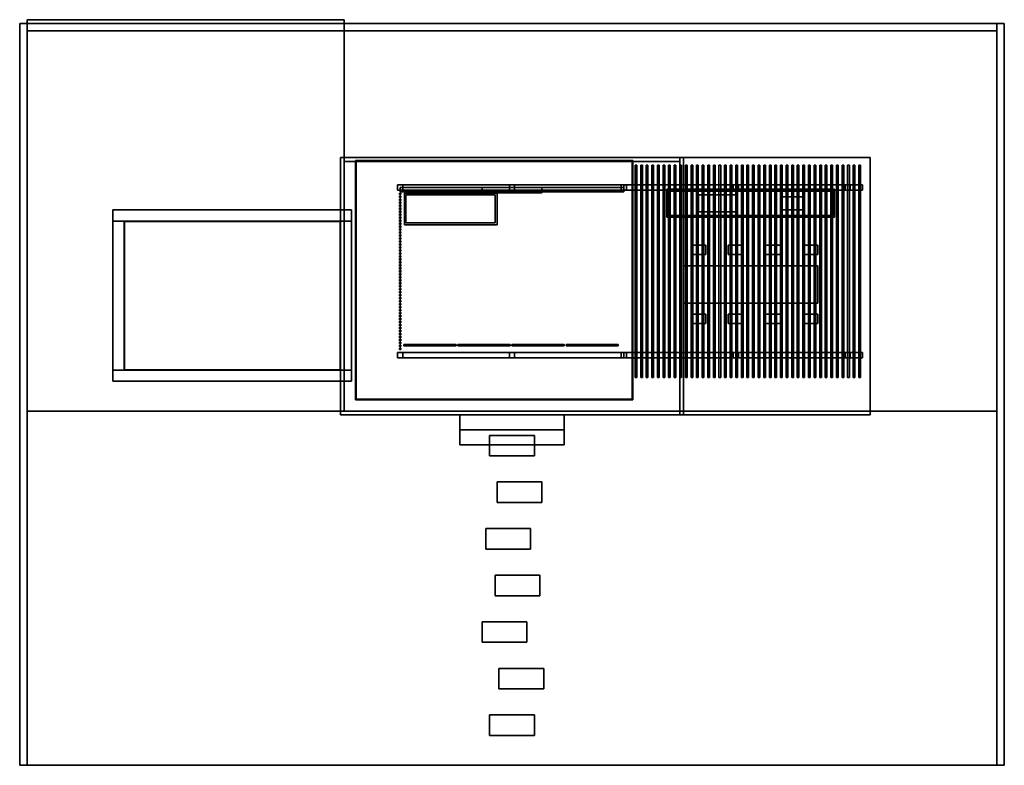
# Model space of a CAD drawing. Header units: metres. Extents: x -0.2 to 26.2, y 0 to 20.
import ezdxf

# ---------------------------------------------------------------- set-up
doc = ezdxf.new("R2010")
doc.units = ezdxf.units.M
for name, color, linetype in [('CONCRETE', 8, 'Continuous'), ('CUSHION', 8, 'Continuous'), ('FRAME', 8, 'Continuous'), ('GLASS', 5, 'Continuous'), ('GLULAM', 8, 'Continuous'), ('GRAVEL', 8, 'Continuous'), ('HINOKI', 8, 'Continuous'), ('HINOKI_V', 8, 'Continuous'), ('KITCHEN', 8, 'Continuous'), ('POOL_FLOOR', 8, 'Continuous'), ('ROOF_EDGE', 8, 'Continuous'), ('SHOU_SUGI', 8, 'Continuous'), ('STEEL_DARK', 8, 'Continuous'), ('STONE', 8, 'Continuous')]:
    doc.layers.add(name, color=color, linetype=linetype)

msp = doc.modelspace()

# ---------------------------------------------------------------- linework, layer by layer
at = {"layer": 'CONCRETE'}
for points in [[(8.5, 9.5), (8.5, 16.2), (17.5, 16.2), (17.5, 9.5)], [(8.5, 9.5), (17.5, 9.5), (17.5, 16.2), (8.5, 16.2)], [(17.5, 9.4), (17.5, 16.3), (22.6, 16.3), (22.6, 9.4)], [(17.5, 9.4), (22.6, 9.4), (22.6, 16.3), (17.5, 16.3)], [(11.6, 9), (11.6, 9.4), (14.4, 9.4), (14.4, 9)], [(11.6, 9), (14.4, 9), (14.4, 9.4), (11.6, 9.4)], [(11.6, 8.6), (11.6, 9), (14.4, 9), (14.4, 8.6)], [(11.6, 8.6), (14.4, 8.6), (14.4, 9), (11.6, 9)]]:
    msp.add_lwpolyline(points, close=True, dxfattribs=at)
at = {"layer": 'CUSHION'}
for points in [[(10.15, 14.55), (10.15, 15.3), (12.55, 15.3), (12.55, 14.55)], [(10.15, 14.55), (12.55, 14.55), (12.55, 15.3), (10.15, 15.3)]]:
    msp.add_lwpolyline(points, close=True, dxfattribs=at)
at = {"layer": 'FRAME'}
for points in [[(12.2, 15.358), (12.2, 15.428), (13.8, 15.428), (13.8, 15.358)], [(12.2, 15.358), (12.2, 15.428), (12.26, 15.428), (12.26, 15.358)], [(12.2, 15.358), (13.8, 15.358), (13.8, 15.428), (12.2, 15.428)], [(12.2, 15.358), (12.2, 15.428), (13.8, 15.428), (13.8, 15.358)], [(12.2, 15.358), (13.8, 15.358), (13.8, 15.428), (12.2, 15.428)], [(12.2, 15.358), (12.26, 15.358), (12.26, 15.428), (12.2, 15.428)], [(13.74, 15.358), (13.74, 15.428), (13.8, 15.428), (13.8, 15.358)], [(13.74, 15.358), (13.8, 15.358), (13.8, 15.428), (13.74, 15.428)], [(10.1, 11.25), (10.1, 11.29), (10.14, 11.29), (10.14, 11.25)], [(10.1, 11.25), (10.1, 11.29), (11.5, 11.29), (11.5, 11.25)], [(10.1, 11.25), (11.5, 11.25), (11.5, 11.29), (10.1, 11.29)], [(10.1, 11.25), (10.1, 11.29), (11.5, 11.29), (11.5, 11.25)], [(10.1, 11.25), (10.14, 11.25), (10.14, 11.29), (10.1, 11.29)], [(10.1, 11.25), (11.5, 11.25), (11.5, 11.29), (10.1, 11.29)], [(11.46, 11.25), (11.46, 11.29), (11.5, 11.29), (11.5, 11.25)], [(11.46, 11.25), (11.5, 11.25), (11.5, 11.29), (11.46, 11.29)], [(11.55, 11.25), (11.55, 11.29), (11.59, 11.29), (11.59, 11.25)], [(11.55, 11.25), (11.55, 11.29), (12.95, 11.29), (12.95, 11.25)], [(11.55, 11.25), (12.95, 11.25), (12.95, 11.29), (11.55, 11.29)], [(11.55, 11.25), (11.55, 11.29), (12.95, 11.29), (12.95, 11.25)], [(11.55, 11.25), (11.59, 11.25), (11.59, 11.29), (11.55, 11.29)], [(11.55, 11.25), (12.95, 11.25), (12.95, 11.29), (11.55, 11.29)], [(12.91, 11.25), (12.91, 11.29), (12.95, 11.29), (12.95, 11.25)], [(12.91, 11.25), (12.95, 11.25), (12.95, 11.29), (12.91, 11.29)], [(13, 11.25), (13, 11.29), (13.04, 11.29), (13.04, 11.25)], [(13, 11.25), (13, 11.29), (14.4, 11.29), (14.4, 11.25)], [(13, 11.25), (14.4, 11.25), (14.4, 11.29), (13, 11.29)], [(13, 11.25), (13, 11.29), (14.4, 11.29), (14.4, 11.25)], [(13, 11.25), (13.04, 11.25), (13.04, 11.29), (13, 11.29)], [(13, 11.25), (14.4, 11.25), (14.4, 11.29), (13, 11.29)], [(14.36, 11.25), (14.36, 11.29), (14.4, 11.29), (14.4, 11.25)], [(14.36, 11.25), (14.4, 11.25), (14.4, 11.29), (14.36, 11.29)], [(14.45, 11.25), (14.45, 11.29), (14.49, 11.29), (14.49, 11.25)], [(14.45, 11.25), (14.45, 11.29), (15.85, 11.29), (15.85, 11.25)], [(14.45, 11.25), (15.85, 11.25), (15.85, 11.29), (14.45, 11.29)], [(14.45, 11.25), (14.45, 11.29), (15.85, 11.29), (15.85, 11.25)], [(14.45, 11.25), (14.49, 11.25), (14.49, 11.29), (14.45, 11.29)], [(14.45, 11.25), (15.85, 11.25), (15.85, 11.29), (14.45, 11.29)], [(15.81, 11.25), (15.81, 11.29), (15.85, 11.29), (15.85, 11.25)], [(15.81, 11.25), (15.85, 11.25), (15.85, 11.29), (15.81, 11.29)]]:
    msp.add_lwpolyline(points, close=True, dxfattribs=at)
at = {"layer": 'GLASS'}
for points in [[(12.23, 15.387), (12.23, 15.399), (13.77, 15.399), (13.77, 15.387)], [(12.23, 15.387), (13.77, 15.387), (13.77, 15.399), (12.23, 15.399)], [(2.61, 10.61), (2.61, 14.59), (8.39, 14.59), (8.39, 10.61)], [(2.61, 10.61), (8.39, 10.61), (8.39, 14.59), (2.61, 14.59)], [(10.14, 11.264), (10.14, 11.276), (11.46, 11.276), (11.46, 11.264)], [(10.14, 11.264), (11.46, 11.264), (11.46, 11.276), (10.14, 11.276)], [(11.59, 11.264), (11.59, 11.276), (12.91, 11.276), (12.91, 11.264)], [(11.59, 11.264), (12.91, 11.264), (12.91, 11.276), (11.59, 11.276)], [(13.04, 11.264), (13.04, 11.276), (14.36, 11.276), (14.36, 11.264)], [(13.04, 11.264), (14.36, 11.264), (14.36, 11.276), (13.04, 11.276)], [(14.49, 11.264), (14.49, 11.276), (15.81, 11.276), (15.81, 11.264)], [(14.49, 11.264), (15.81, 11.264), (15.81, 11.276), (14.49, 11.276)]]:
    msp.add_lwpolyline(points, close=True, dxfattribs=at)
at = {"layer": 'GLULAM'}
for points in [[(9.93, 15.43), (9.93, 15.57), (10.07, 15.57), (10.07, 15.43)], [(9.93, 15.43), (10.07, 15.43), (10.07, 15.57), (9.93, 15.57)], [(9.93, 15.43), (9.93, 15.57), (16.07, 15.57), (16.07, 15.43)], [(9.93, 15.43), (16.07, 15.43), (16.07, 15.57), (9.93, 15.57)], [(12.93, 15.43), (12.93, 15.57), (13.07, 15.57), (13.07, 15.43)], [(12.93, 15.43), (13.07, 15.43), (13.07, 15.57), (12.93, 15.57)], [(15.93, 15.43), (15.93, 15.57), (16.07, 15.57), (16.07, 15.43)], [(15.93, 15.43), (16.07, 15.43), (16.07, 15.57), (15.93, 15.57)], [(16, 15.43), (16, 15.57), (22.4, 15.57), (22.4, 15.43)], [(16, 15.43), (22.4, 15.43), (22.4, 15.57), (16, 15.57)], [(18.93, 15.43), (18.93, 15.57), (19.07, 15.57), (19.07, 15.43)], [(18.93, 15.43), (19.07, 15.43), (19.07, 15.57), (18.93, 15.57)], [(21.93, 15.43), (21.93, 15.57), (22.07, 15.57), (22.07, 15.43)], [(21.93, 15.43), (22.07, 15.43), (22.07, 15.57), (21.93, 15.57)], [(9.93, 10.93), (9.93, 11.07), (10.07, 11.07), (10.07, 10.93)], [(9.93, 10.93), (10.07, 10.93), (10.07, 11.07), (9.93, 11.07)], [(9.93, 10.93), (9.93, 11.07), (16.07, 11.07), (16.07, 10.93)], [(9.93, 10.93), (16.07, 10.93), (16.07, 11.07), (9.93, 11.07)], [(12.93, 10.93), (12.93, 11.07), (13.07, 11.07), (13.07, 10.93)], [(12.93, 10.93), (13.07, 10.93), (13.07, 11.07), (12.93, 11.07)], [(15.93, 10.93), (15.93, 11.07), (16.07, 11.07), (16.07, 10.93)], [(15.93, 10.93), (16.07, 10.93), (16.07, 11.07), (15.93, 11.07)], [(16, 10.93), (16, 11.07), (22.4, 11.07), (22.4, 10.93)], [(16, 10.93), (22.4, 10.93), (22.4, 11.07), (16, 11.07)], [(18.93, 10.93), (18.93, 11.07), (19.07, 11.07), (19.07, 10.93)], [(18.93, 10.93), (19.07, 10.93), (19.07, 11.07), (18.93, 11.07)], [(21.93, 10.93), (21.93, 11.07), (22.07, 11.07), (22.07, 10.93)], [(21.93, 10.93), (22.07, 10.93), (22.07, 11.07), (21.93, 11.07)]]:
    msp.add_lwpolyline(points, close=True, dxfattribs=at)
at = {"layer": 'GRAVEL'}
for points in [[(0, 9.5), (0, 20), (8.5, 20), (8.5, 9.5)], [(0, 9.5), (8.5, 9.5), (8.5, 20), (0, 20)], [(0, 0), (0, 9.5), (26, 9.5), (26, 0)], [(0, 0), (26, 0), (26, 9.5), (0, 9.5)]]:
    msp.add_lwpolyline(points, close=True, dxfattribs=at)
at = {"layer": 'HINOKI'}
for points in [[(8.4, 9.4), (8.4, 16.3), (17.6, 16.3), (17.6, 9.4)], [(8.4, 9.4), (17.6, 9.4), (17.6, 16.3), (8.4, 16.3)], [(8.82, 9.82), (8.82, 16.2), (16.22, 16.2), (16.22, 9.82)], [(8.82, 9.82), (16.22, 9.82), (16.22, 16.2), (8.82, 16.2)], [(17.5, 9.4), (17.5, 16.3), (22.6, 16.3), (22.6, 9.4)], [(17.5, 9.4), (22.6, 9.4), (22.6, 16.3), (17.5, 16.3)], [(16.3, 10.4), (16.3, 16.1), (16.345, 16.1), (16.345, 10.4)], [(16.3, 10.4), (16.345, 10.4), (16.345, 16.1), (16.3, 16.1)], [(16.45, 10.4), (16.45, 16.1), (16.495, 16.1), (16.495, 10.4)], [(16.45, 10.4), (16.495, 10.4), (16.495, 16.1), (16.45, 16.1)], [(16.6, 10.4), (16.6, 16.1), (16.645, 16.1), (16.645, 10.4)], [(16.6, 10.4), (16.645, 10.4), (16.645, 16.1), (16.6, 16.1)], [(16.75, 10.4), (16.75, 16.1), (16.795, 16.1), (16.795, 10.4)], [(16.75, 10.4), (16.795, 10.4), (16.795, 16.1), (16.75, 16.1)], [(16.9, 10.4), (16.9, 16.1), (16.945, 16.1), (16.945, 10.4)], [(16.9, 10.4), (16.945, 10.4), (16.945, 16.1), (16.9, 16.1)], [(17.05, 10.4), (17.05, 16.1), (17.095, 16.1), (17.095, 10.4)], [(17.05, 10.4), (17.095, 10.4), (17.095, 16.1), (17.05, 16.1)], [(17.2, 10.4), (17.2, 16.1), (17.245, 16.1), (17.245, 10.4)], [(17.2, 10.4), (17.245, 10.4), (17.245, 16.1), (17.2, 16.1)], [(17.35, 10.4), (17.35, 16.1), (17.395, 16.1), (17.395, 10.4)], [(17.35, 10.4), (17.395, 10.4), (17.395, 16.1), (17.35, 16.1)], [(17.5, 10.4), (17.5, 16.1), (17.545, 16.1), (17.545, 10.4)], [(17.5, 10.4), (17.545, 10.4), (17.545, 16.1), (17.5, 16.1)], [(17.65, 10.4), (17.65, 16.1), (17.695, 16.1), (17.695, 10.4)], [(17.65, 10.4), (17.695, 10.4), (17.695, 16.1), (17.65, 16.1)], [(17.8, 10.4), (17.8, 16.1), (17.845, 16.1), (17.845, 10.4)], [(17.8, 10.4), (17.845, 10.4), (17.845, 16.1), (17.8, 16.1)], [(17.95, 10.4), (17.95, 16.1), (17.995, 16.1), (17.995, 10.4)], [(17.95, 10.4), (17.995, 10.4), (17.995, 16.1), (17.95, 16.1)], [(18.1, 10.4), (18.1, 16.1), (18.145, 16.1), (18.145, 10.4)], [(18.1, 10.4), (18.145, 10.4), (18.145, 16.1), (18.1, 16.1)], [(18.25, 10.4), (18.25, 16.1), (18.295, 16.1), (18.295, 10.4)], [(18.25, 10.4), (18.295, 10.4), (18.295, 16.1), (18.25, 16.1)], [(18.4, 10.4), (18.4, 16.1), (18.445, 16.1), (18.445, 10.4)], [(18.4, 10.4), (18.445, 10.4), (18.445, 16.1), (18.4, 16.1)], [(18.55, 10.4), (18.55, 16.1), (18.595, 16.1), (18.595, 10.4)], [(18.55, 10.4), (18.595, 10.4), (18.595, 16.1), (18.55, 16.1)], [(18.7, 10.4), (18.7, 16.1), (18.745, 16.1), (18.745, 10.4)], [(18.7, 10.4), (18.745, 10.4), (18.745, 16.1), (18.7, 16.1)], [(18.85, 10.4), (18.85, 16.1), (18.895, 16.1), (18.895, 10.4)], [(18.85, 10.4), (18.895, 10.4), (18.895, 16.1), (18.85, 16.1)], [(19, 10.4), (19, 16.1), (19.045, 16.1), (19.045, 10.4)], [(19, 10.4), (19.045, 10.4), (19.045, 16.1), (19, 16.1)], [(19.15, 10.4), (19.15, 16.1), (19.195, 16.1), (19.195, 10.4)], [(19.15, 10.4), (19.195, 10.4), (19.195, 16.1), (19.15, 16.1)], [(19.3, 10.4), (19.3, 16.1), (19.345, 16.1), (19.345, 10.4)], [(19.3, 10.4), (19.345, 10.4), (19.345, 16.1), (19.3, 16.1)], [(19.45, 10.4), (19.45, 16.1), (19.495, 16.1), (19.495, 10.4)], [(19.45, 10.4), (19.495, 10.4), (19.495, 16.1), (19.45, 16.1)], [(19.6, 10.4), (19.6, 16.1), (19.645, 16.1), (19.645, 10.4)], [(19.6, 10.4), (19.645, 10.4), (19.645, 16.1), (19.6, 16.1)], [(19.75, 10.4), (19.75, 16.1), (19.795, 16.1), (19.795, 10.4)], [(19.75, 10.4), (19.795, 10.4), (19.795, 16.1), (19.75, 16.1)], [(19.9, 10.4), (19.9, 16.1), (19.945, 16.1), (19.945, 10.4)], [(19.9, 10.4), (19.945, 10.4), (19.945, 16.1), (19.9, 16.1)], [(20.05, 10.4), (20.05, 16.1), (20.095, 16.1), (20.095, 10.4)], [(20.05, 10.4), (20.095, 10.4), (20.095, 16.1), (20.05, 16.1)], [(20.2, 10.4), (20.2, 16.1), (20.245, 16.1), (20.245, 10.4)], [(20.2, 10.4), (20.245, 10.4), (20.245, 16.1), (20.2, 16.1)], [(20.35, 10.4), (20.35, 16.1), (20.395, 16.1), (20.395, 10.4)], [(20.35, 10.4), (20.395, 10.4), (20.395, 16.1), (20.35, 16.1)], [(20.5, 10.4), (20.5, 16.1), (20.545, 16.1), (20.545, 10.4)], [(20.5, 10.4), (20.545, 10.4), (20.545, 16.1), (20.5, 16.1)], [(20.65, 10.4), (20.65, 16.1), (20.695, 16.1), (20.695, 10.4)], [(20.65, 10.4), (20.695, 10.4), (20.695, 16.1), (20.65, 16.1)], [(20.8, 10.4), (20.8, 16.1), (20.845, 16.1), (20.845, 10.4)], [(20.8, 10.4), (20.845, 10.4), (20.845, 16.1), (20.8, 16.1)], [(20.95, 10.4), (20.95, 16.1), (20.995, 16.1), (20.995, 10.4)], [(20.95, 10.4), (20.995, 10.4), (20.995, 16.1), (20.95, 16.1)], [(21.1, 10.4), (21.1, 16.1), (21.145, 16.1), (21.145, 10.4)], [(21.1, 10.4), (21.145, 10.4), (21.145, 16.1), (21.1, 16.1)], [(21.25, 10.4), (21.25, 16.1), (21.295, 16.1), (21.295, 10.4)], [(21.25, 10.4), (21.295, 10.4), (21.295, 16.1), (21.25, 16.1)], [(21.4, 10.4), (21.4, 16.1), (21.445, 16.1), (21.445, 10.4)], [(21.4, 10.4), (21.445, 10.4), (21.445, 16.1), (21.4, 16.1)], [(21.55, 10.4), (21.55, 16.1), (21.595, 16.1), (21.595, 10.4)], [(21.55, 10.4), (21.595, 10.4), (21.595, 16.1), (21.55, 16.1)], [(21.7, 10.4), (21.7, 16.1), (21.745, 16.1), (21.745, 10.4)], [(21.7, 10.4), (21.745, 10.4), (21.745, 16.1), (21.7, 16.1)], [(21.85, 10.4), (21.85, 16.1), (21.895, 16.1), (21.895, 10.4)], [(21.85, 10.4), (21.895, 10.4), (21.895, 16.1), (21.85, 16.1)], [(22, 10.4), (22, 16.1), (22.045, 16.1), (22.045, 10.4)], [(22, 10.4), (22.045, 10.4), (22.045, 16.1), (22, 16.1)], [(22.15, 10.4), (22.15, 16.1), (22.195, 16.1), (22.195, 10.4)], [(22.15, 10.4), (22.195, 10.4), (22.195, 16.1), (22.15, 16.1)], [(22.3, 10.4), (22.3, 16.1), (22.345, 16.1), (22.345, 10.4)], [(22.3, 10.4), (22.345, 10.4), (22.345, 16.1), (22.3, 16.1)], [(10.12, 14.5), (10.12, 15.35), (12.6, 15.35), (12.6, 14.5)], [(10.12, 14.5), (12.6, 14.5), (12.6, 15.35), (10.12, 15.35)], [(17.8, 13.7), (17.8, 13.95), (18.2, 13.95), (18.2, 13.7)], [(17.8, 13.7), (18.2, 13.7), (18.2, 13.95), (17.8, 13.95)], [(18.8, 13.7), (18.8, 13.95), (19.2, 13.95), (19.2, 13.7)], [(18.8, 13.7), (19.2, 13.7), (19.2, 13.95), (18.8, 13.95)], [(19.8, 13.7), (19.8, 13.95), (20.2, 13.95), (20.2, 13.7)], [(19.8, 13.7), (20.2, 13.7), (20.2, 13.95), (19.8, 13.95)], [(20.8, 13.7), (20.8, 13.95), (21.2, 13.95), (21.2, 13.7)], [(20.8, 13.7), (21.2, 13.7), (21.2, 13.95), (20.8, 13.95)], [(17.6, 12.4), (17.6, 13.4), (21.2, 13.4), (21.2, 12.4)], [(17.6, 12.4), (21.2, 12.4), (21.2, 13.4), (17.6, 13.4)], [(17.8, 11.85), (17.8, 12.1), (18.2, 12.1), (18.2, 11.85)], [(17.8, 11.85), (18.2, 11.85), (18.2, 12.1), (17.8, 12.1)], [(18.8, 11.85), (18.8, 12.1), (19.2, 12.1), (19.2, 11.85)], [(18.8, 11.85), (19.2, 11.85), (19.2, 12.1), (18.8, 12.1)], [(19.8, 11.85), (19.8, 12.1), (20.2, 12.1), (20.2, 11.85)], [(19.8, 11.85), (20.2, 11.85), (20.2, 12.1), (19.8, 12.1)], [(20.8, 11.85), (20.8, 12.1), (21.2, 12.1), (21.2, 11.85)], [(20.8, 11.85), (21.2, 11.85), (21.2, 12.1), (20.8, 12.1)]]:
    msp.add_lwpolyline(points, close=True, dxfattribs=at)
at = {"layer": 'HINOKI_V'}
for points in [[(9.98, 15.31), (9.98, 15.35), (10.02, 15.35), (10.02, 15.31)], [(9.98, 15.31), (10.02, 15.31), (10.02, 15.35), (9.98, 15.35)], [(9.98, 15.23), (9.98, 15.27), (10.02, 15.27), (10.02, 15.23)], [(9.98, 15.23), (10.02, 15.23), (10.02, 15.27), (9.98, 15.27)], [(9.98, 15.15), (9.98, 15.19), (10.02, 15.19), (10.02, 15.15)], [(9.98, 15.15), (10.02, 15.15), (10.02, 15.19), (9.98, 15.19)], [(9.98, 15.07), (9.98, 15.11), (10.02, 15.11), (10.02, 15.07)], [(9.98, 15.07), (10.02, 15.07), (10.02, 15.11), (9.98, 15.11)], [(9.98, 14.99), (9.98, 15.03), (10.02, 15.03), (10.02, 14.99)], [(9.98, 14.99), (10.02, 14.99), (10.02, 15.03), (9.98, 15.03)], [(9.98, 14.91), (9.98, 14.95), (10.02, 14.95), (10.02, 14.91)], [(9.98, 14.91), (10.02, 14.91), (10.02, 14.95), (9.98, 14.95)], [(9.98, 14.83), (9.98, 14.87), (10.02, 14.87), (10.02, 14.83)], [(9.98, 14.83), (10.02, 14.83), (10.02, 14.87), (9.98, 14.87)], [(9.98, 14.75), (9.98, 14.79), (10.02, 14.79), (10.02, 14.75)], [(9.98, 14.75), (10.02, 14.75), (10.02, 14.79), (9.98, 14.79)], [(9.98, 14.67), (9.98, 14.71), (10.02, 14.71), (10.02, 14.67)], [(9.98, 14.67), (10.02, 14.67), (10.02, 14.71), (9.98, 14.71)], [(9.98, 14.59), (9.98, 14.63), (10.02, 14.63), (10.02, 14.59)], [(9.98, 14.59), (10.02, 14.59), (10.02, 14.63), (9.98, 14.63)], [(9.98, 14.51), (9.98, 14.55), (10.02, 14.55), (10.02, 14.51)], [(9.98, 14.51), (10.02, 14.51), (10.02, 14.55), (9.98, 14.55)], [(9.98, 14.43), (9.98, 14.47), (10.02, 14.47), (10.02, 14.43)], [(9.98, 14.43), (10.02, 14.43), (10.02, 14.47), (9.98, 14.47)], [(9.98, 14.35), (9.98, 14.39), (10.02, 14.39), (10.02, 14.35)], [(9.98, 14.35), (10.02, 14.35), (10.02, 14.39), (9.98, 14.39)], [(9.98, 14.27), (9.98, 14.31), (10.02, 14.31), (10.02, 14.27)], [(9.98, 14.27), (10.02, 14.27), (10.02, 14.31), (9.98, 14.31)], [(9.98, 14.19), (9.98, 14.23), (10.02, 14.23), (10.02, 14.19)], [(9.98, 14.19), (10.02, 14.19), (10.02, 14.23), (9.98, 14.23)], [(9.98, 14.11), (9.98, 14.15), (10.02, 14.15), (10.02, 14.11)], [(9.98, 14.11), (10.02, 14.11), (10.02, 14.15), (9.98, 14.15)], [(9.98, 14.03), (9.98, 14.07), (10.02, 14.07), (10.02, 14.03)], [(9.98, 14.03), (10.02, 14.03), (10.02, 14.07), (9.98, 14.07)], [(9.98, 13.95), (9.98, 13.99), (10.02, 13.99), (10.02, 13.95)], [(9.98, 13.95), (10.02, 13.95), (10.02, 13.99), (9.98, 13.99)], [(9.98, 13.87), (9.98, 13.91), (10.02, 13.91), (10.02, 13.87)], [(9.98, 13.87), (10.02, 13.87), (10.02, 13.91), (9.98, 13.91)], [(9.98, 13.79), (9.98, 13.83), (10.02, 13.83), (10.02, 13.79)], [(9.98, 13.79), (10.02, 13.79), (10.02, 13.83), (9.98, 13.83)], [(9.98, 13.71), (9.98, 13.75), (10.02, 13.75), (10.02, 13.71)], [(9.98, 13.71), (10.02, 13.71), (10.02, 13.75), (9.98, 13.75)], [(9.98, 13.63), (9.98, 13.67), (10.02, 13.67), (10.02, 13.63)], [(9.98, 13.63), (10.02, 13.63), (10.02, 13.67), (9.98, 13.67)], [(9.98, 13.55), (9.98, 13.59), (10.02, 13.59), (10.02, 13.55)], [(9.98, 13.55), (10.02, 13.55), (10.02, 13.59), (9.98, 13.59)], [(9.98, 13.47), (9.98, 13.51), (10.02, 13.51), (10.02, 13.47)], [(9.98, 13.47), (10.02, 13.47), (10.02, 13.51), (9.98, 13.51)], [(9.98, 13.39), (9.98, 13.43), (10.02, 13.43), (10.02, 13.39)], [(9.98, 13.39), (10.02, 13.39), (10.02, 13.43), (9.98, 13.43)], [(9.98, 13.31), (9.98, 13.35), (10.02, 13.35), (10.02, 13.31)], [(9.98, 13.31), (10.02, 13.31), (10.02, 13.35), (9.98, 13.35)], [(9.98, 13.23), (9.98, 13.27), (10.02, 13.27), (10.02, 13.23)], [(9.98, 13.23), (10.02, 13.23), (10.02, 13.27), (9.98, 13.27)], [(9.98, 13.15), (9.98, 13.19), (10.02, 13.19), (10.02, 13.15)], [(9.98, 13.15), (10.02, 13.15), (10.02, 13.19), (9.98, 13.19)], [(9.98, 13.07), (9.98, 13.11), (10.02, 13.11), (10.02, 13.07)], [(9.98, 13.07), (10.02, 13.07), (10.02, 13.11), (9.98, 13.11)], [(9.98, 12.99), (9.98, 13.03), (10.02, 13.03), (10.02, 12.99)], [(9.98, 12.99), (10.02, 12.99), (10.02, 13.03), (9.98, 13.03)], [(9.98, 12.91), (9.98, 12.95), (10.02, 12.95), (10.02, 12.91)], [(9.98, 12.91), (10.02, 12.91), (10.02, 12.95), (9.98, 12.95)], [(9.98, 12.83), (9.98, 12.87), (10.02, 12.87), (10.02, 12.83)], [(9.98, 12.83), (10.02, 12.83), (10.02, 12.87), (9.98, 12.87)], [(9.98, 12.75), (9.98, 12.79), (10.02, 12.79), (10.02, 12.75)], [(9.98, 12.75), (10.02, 12.75), (10.02, 12.79), (9.98, 12.79)], [(9.98, 12.67), (9.98, 12.71), (10.02, 12.71), (10.02, 12.67)], [(9.98, 12.67), (10.02, 12.67), (10.02, 12.71), (9.98, 12.71)], [(9.98, 12.59), (9.98, 12.63), (10.02, 12.63), (10.02, 12.59)], [(9.98, 12.59), (10.02, 12.59), (10.02, 12.63), (9.98, 12.63)], [(9.98, 12.51), (9.98, 12.55), (10.02, 12.55), (10.02, 12.51)], [(9.98, 12.51), (10.02, 12.51), (10.02, 12.55), (9.98, 12.55)], [(9.98, 12.43), (9.98, 12.47), (10.02, 12.47), (10.02, 12.43)], [(9.98, 12.43), (10.02, 12.43), (10.02, 12.47), (9.98, 12.47)], [(9.98, 12.35), (9.98, 12.39), (10.02, 12.39), (10.02, 12.35)], [(9.98, 12.35), (10.02, 12.35), (10.02, 12.39), (9.98, 12.39)], [(9.98, 12.27), (9.98, 12.31), (10.02, 12.31), (10.02, 12.27)], [(9.98, 12.27), (10.02, 12.27), (10.02, 12.31), (9.98, 12.31)], [(9.98, 12.19), (9.98, 12.23), (10.02, 12.23), (10.02, 12.19)], [(9.98, 12.19), (10.02, 12.19), (10.02, 12.23), (9.98, 12.23)], [(9.98, 12.11), (9.98, 12.15), (10.02, 12.15), (10.02, 12.11)], [(9.98, 12.11), (10.02, 12.11), (10.02, 12.15), (9.98, 12.15)], [(9.98, 12.03), (9.98, 12.07), (10.02, 12.07), (10.02, 12.03)], [(9.98, 12.03), (10.02, 12.03), (10.02, 12.07), (9.98, 12.07)], [(9.98, 11.95), (9.98, 11.99), (10.02, 11.99), (10.02, 11.95)], [(9.98, 11.95), (10.02, 11.95), (10.02, 11.99), (9.98, 11.99)], [(9.98, 11.87), (9.98, 11.91), (10.02, 11.91), (10.02, 11.87)], [(9.98, 11.87), (10.02, 11.87), (10.02, 11.91), (9.98, 11.91)], [(9.98, 11.79), (9.98, 11.83), (10.02, 11.83), (10.02, 11.79)], [(9.98, 11.79), (10.02, 11.79), (10.02, 11.83), (9.98, 11.83)], [(9.98, 11.71), (9.98, 11.75), (10.02, 11.75), (10.02, 11.71)], [(9.98, 11.71), (10.02, 11.71), (10.02, 11.75), (9.98, 11.75)], [(9.98, 11.63), (9.98, 11.67), (10.02, 11.67), (10.02, 11.63)], [(9.98, 11.63), (10.02, 11.63), (10.02, 11.67), (9.98, 11.67)], [(9.98, 11.55), (9.98, 11.59), (10.02, 11.59), (10.02, 11.55)], [(9.98, 11.55), (10.02, 11.55), (10.02, 11.59), (9.98, 11.59)], [(9.98, 11.47), (9.98, 11.51), (10.02, 11.51), (10.02, 11.47)], [(9.98, 11.47), (10.02, 11.47), (10.02, 11.51), (9.98, 11.51)], [(9.98, 11.39), (9.98, 11.43), (10.02, 11.43), (10.02, 11.39)], [(9.98, 11.39), (10.02, 11.39), (10.02, 11.43), (9.98, 11.43)], [(9.98, 11.31), (9.98, 11.35), (10.02, 11.35), (10.02, 11.31)], [(9.98, 11.31), (10.02, 11.31), (10.02, 11.35), (9.98, 11.35)], [(9.98, 11.23), (9.98, 11.27), (10.02, 11.27), (10.02, 11.23)], [(9.98, 11.23), (10.02, 11.23), (10.02, 11.27), (9.98, 11.27)], [(9.98, 11.15), (9.98, 11.19), (10.02, 11.19), (10.02, 11.15)], [(9.98, 11.15), (10.02, 11.15), (10.02, 11.19), (9.98, 11.19)]]:
    msp.add_lwpolyline(points, close=True, dxfattribs=at)
at = {"layer": 'KITCHEN'}
for points in [[(17.15, 14.7), (17.15, 15.45), (21.65, 15.45), (21.65, 14.7)], [(17.15, 14.7), (21.65, 14.7), (21.65, 15.45), (17.15, 15.45)], [(17.2, 14.75), (17.2, 15.4), (21.6, 15.4), (21.6, 14.75)], [(17.2, 14.75), (21.6, 14.75), (21.6, 15.4), (17.2, 15.4)]]:
    msp.add_lwpolyline(points, close=True, dxfattribs=at)
at = {"layer": 'POOL_FLOOR'}
for points in [[(2.6, 10.6), (2.6, 14.6), (8.4, 14.6), (8.4, 10.6)], [(2.6, 10.6), (8.4, 10.6), (8.4, 14.6), (2.6, 14.6)]]:
    msp.add_lwpolyline(points, close=True, dxfattribs=at)
at = {"layer": 'ROOF_EDGE'}
for points in [[(8.8, 9.8), (8.8, 16.22), (16.24, 16.22), (16.24, 9.8)], [(8.8, 9.8), (16.24, 9.8), (16.24, 16.22), (8.8, 16.22)]]:
    msp.add_lwpolyline(points, close=True, dxfattribs=at)
at = {"layer": 'SHOU_SUGI'}
for points in [[(-0.2, 0), (-0.2, 19.9), (0, 19.9), (0, 0)], [(-0.2, 0), (0, 0), (0, 19.9), (-0.2, 19.9)], [(0, 19.7), (0, 19.9), (26, 19.9), (26, 19.7)], [(0, 19.7), (26, 19.7), (26, 19.9), (0, 19.9)], [(26, 0), (26, 19.9), (26.2, 19.9), (26.2, 0)], [(26, 0), (26.2, 0), (26.2, 19.9), (26, 19.9)], [(10, 15.38), (10, 15.5), (12.2, 15.5), (12.2, 15.38)], [(10, 15.38), (12.2, 15.38), (12.2, 15.5), (10, 15.5)], [(12.2, 15.38), (12.2, 15.5), (13.8, 15.5), (13.8, 15.38)], [(12.2, 15.38), (13.8, 15.38), (13.8, 15.5), (12.2, 15.5)], [(12.2, 15.38), (12.2, 15.5), (13.8, 15.5), (13.8, 15.38)], [(12.2, 15.38), (13.8, 15.38), (13.8, 15.5), (12.2, 15.5)], [(13.8, 15.38), (13.8, 15.5), (16, 15.5), (16, 15.38)], [(13.8, 15.38), (16, 15.38), (16, 15.5), (13.8, 15.5)]]:
    msp.add_lwpolyline(points, close=True, dxfattribs=at)
at = {"layer": 'STEEL_DARK'}
for points in [[(18, 14.85), (18, 15.3), (19, 15.3), (19, 14.85)], [(18, 14.85), (19, 14.85), (19, 15.3), (18, 15.3)], [(20.2, 14.9), (20.2, 15.25), (20.8, 15.25), (20.8, 14.9)], [(20.2, 14.9), (20.8, 14.9), (20.8, 15.25), (20.2, 15.25)]]:
    msp.add_lwpolyline(points, close=True, dxfattribs=at)
at = {"layer": 'STONE'}
for points in [[(2.3, 14.6), (2.3, 14.9), (8.7, 14.9), (8.7, 14.6)], [(2.3, 14.6), (8.7, 14.6), (8.7, 14.9), (2.3, 14.9)], [(2.3, 10.6), (2.3, 14.6), (2.6, 14.6), (2.6, 10.6)], [(2.3, 10.6), (2.6, 10.6), (2.6, 14.6), (2.3, 14.6)], [(8.4, 10.6), (8.4, 14.6), (8.7, 14.6), (8.7, 10.6)], [(8.4, 10.6), (8.7, 10.6), (8.7, 14.6), (8.4, 14.6)], [(2.3, 10.3), (2.3, 10.6), (8.7, 10.6), (8.7, 10.3)], [(2.3, 10.3), (8.7, 10.3), (8.7, 10.6), (2.3, 10.6)], [(12.4, 8.3), (12.4, 8.85), (13.6, 8.85), (13.6, 8.3)], [(12.4, 8.3), (13.6, 8.3), (13.6, 8.85), (12.4, 8.85)], [(12.6, 7.05), (12.6, 7.6), (13.8, 7.6), (13.8, 7.05)], [(12.6, 7.05), (13.8, 7.05), (13.8, 7.6), (12.6, 7.6)], [(12.3, 5.8), (12.3, 6.35), (13.5, 6.35), (13.5, 5.8)], [(12.3, 5.8), (13.5, 5.8), (13.5, 6.35), (12.3, 6.35)], [(12.55, 4.55), (12.55, 5.1), (13.75, 5.1), (13.75, 4.55)], [(12.55, 4.55), (13.75, 4.55), (13.75, 5.1), (12.55, 5.1)], [(12.2, 3.3), (12.2, 3.85), (13.4, 3.85), (13.4, 3.3)], [(12.2, 3.3), (13.4, 3.3), (13.4, 3.85), (12.2, 3.85)], [(12.65, 2.05), (12.65, 2.6), (13.85, 2.6), (13.85, 2.05)], [(12.65, 2.05), (13.85, 2.05), (13.85, 2.6), (12.65, 2.6)], [(12.4, 0.8), (12.4, 1.35), (13.6, 1.35), (13.6, 0.8)], [(12.4, 0.8), (13.6, 0.8), (13.6, 1.35), (12.4, 1.35)]]:
    msp.add_lwpolyline(points, close=True, dxfattribs=at)

doc.saveas('drawing.dxf')
